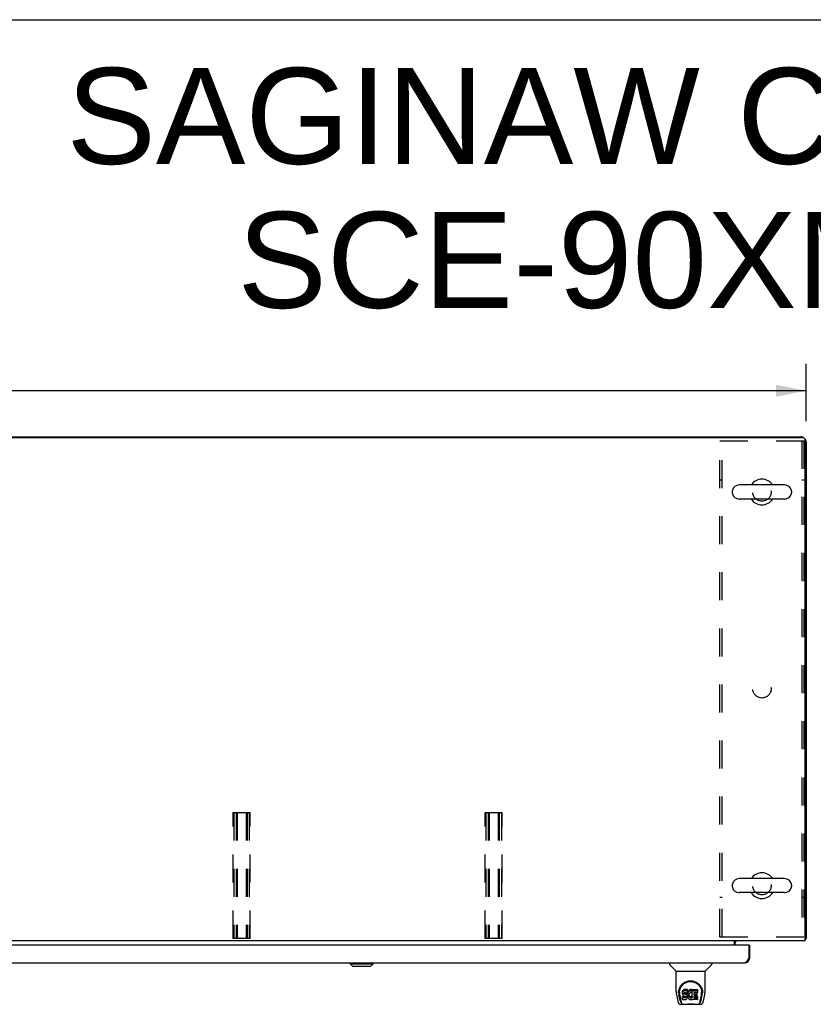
# Model space of a CAD drawing. Header units: inches. Extents: x 0 to 243, y 0 to 157.
# Tile 62 of 76: x 123 to 161, y 110 to 157. Entities that reach past the tile are written whole.
import ezdxf

# ---------------------------------------------------------------- set-up
doc = ezdxf.new("R2010")
doc.units = ezdxf.units.IN
doc.header["$LTSCALE"] = 13.357143
doc.header["$MEASUREMENT"] = 0
doc.linetypes.add('HIDDEN', pattern=[0.2, 0.1, -0.1])
doc.layers.get('0').update_dxf_attribs({"linetype": 'CONTINUOUS'})
for name, color, linetype in [('02___PRT_ALL_AXES', 7, 'CONTINUOUS'), ('3-SEAM-BACK', 7, 'CONTINUOUS'), ('DEFAULT_2', 8, 'HIDDEN'), ('DIMENSIONS', 7, 'CONTINUOUS')]:
    doc.layers.add(name, color=color, linetype=linetype)
doc.styles.get("Standard").update_dxf_attribs({"font": 'arial.ttf'})
doc.dimstyles.new('DIMSTYLE_2', dxfattribs={"dimtxt": 1.214286, "dimasz": 1.428571, "dimexe": 0.09, "dimexo": 0.07, "dimgap": 0.0425, "dimtad": 0, "dimtih": 1, "dimtoh": 1, "dimzin": 4, "dimdsep": 46, "dimtxsty": 'Standard', "dimblk": '_FILLED', "dimblk1": '_FILLED', "dimblk2": '_FILLED', "dimcen": 0.09, "dimazin": 1, "dimtfac": 1, "dimtdec": 3, "dimtofl": 0, "dimtmove": 0, "dimatfit": 3, "dimldrblk": '_FILLED', "dimfxl": 1, "dimtolj": 1, "dimtzin": 4, "dimarcsym": 0})

# ---------------------------------------------------------------- blocks, each defined once
blk = doc.blocks.new('_FILLED')
at = {"color": 0, "linetype": 'ByBlock'}
blk.add_solid([(0, 0), (-1, 0.2), (-1, -0.2)], dxfattribs=at)
blk = doc.blocks.new('*D10')
at = {"layer": '3-SEAM-BACK', "color": 2, "linetype": 'Continuous'}
for p, q in [((42.714, 138.026), (42.714, 140.755)), ((160.214, 138.026), (160.214, 140.755)), ((42.714, 139.469), (98.264, 139.469)), ((160.214, 139.469), (104.665, 139.469))]:
    blk.add_line(p, q, dxfattribs=at)
at = {"layer": '3-SEAM-BACK', "color": 2, "linetype": 'Continuous', "xscale": 1.4285714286, "yscale": 1.4285714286, "zscale": 1.4285714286, "rotation": 180}
blk.add_blockref('_FILLED', (42.714, 139.469), dxfattribs=at)
at = {"layer": '3-SEAM-BACK', "color": 2, "linetype": 'Continuous', "xscale": 1.4285714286, "yscale": 1.4285714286, "zscale": 1.4285714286}
blk.add_blockref('_FILLED', (160.214, 139.469), dxfattribs=at)
at = {"layer": '3-SEAM-BACK', "color": 2, "linetype": 'Continuous', "insert": (101.464, 140.076), "char_height": 1.2143, "width": 5.18667, "attachment_point": 2, "line_spacing_factor": 0.9}
blk.add_mtext('117.50', dxfattribs=at)

msp = doc.modelspace()

# ---------------------------------------------------------------- linework, layer by layer
at = {"color": 7, "linetype": 'Continuous'}
for p, q in [((0, 157.1429), (242.8571, 157.1429)), ((160.0999, 137.2209), (42.8289, 137.2209)), ((42.9609, 137.2729), (159.9679, 137.2729)), ((143.2144, 137.2729), (143.2144, 137.2209)), ((160.1624, 113.2729), (160.1624, 137.1584)), ((160.2144, 137.0264), (160.2144, 113.3769)), ((156.7004, 134.6861), (156.7004, 134.6098)), ((159.1904, 134.9821), (157.0304, 134.9821)), ((159.5204, 134.6861), (159.5204, 134.6098)), ((159.1904, 134.3138), (157.0304, 134.3138)), ((156.7004, 115.9361), (156.7004, 115.8598)), ((159.1904, 116.2321), (157.0304, 116.2321)), ((159.5204, 115.9361), (159.5204, 115.8598)), ((159.1904, 115.5638), (157.0304, 115.5638)), ((160.1624, 113.2729), (42.7664, 113.2729)), ((156.7976, 113.0689), (156.7976, 113.2729)), ((156.8184, 113.1304), (156.8184, 113.0689)), ((157.4649, 113.0689), (157.5269, 113.0689)), ((160.2144, 113.3769), (160.1624, 113.3769)), ((138.5064, 112.1755), (138.5064, 112.2149)), ((138.5064, 112.1755), (139.6098, 112.1755)), ((138.6245, 112.0574), (138.5064, 112.1755)), ((138.5074, 112.1755), (138.5074, 112.2149)), ((138.6256, 112.0574), (138.5074, 112.1755)), ((139.4917, 112.0574), (139.6098, 112.1755)), ((139.6098, 112.1755), (139.6098, 112.2149)), ((153.7104, 112.2149), (153.7104, 112.1525)), ((154.0196, 111.827), (153.722, 112.1246)), ((155.4091, 111.827), (155.7068, 112.1246)), ((155.7183, 112.2149), (155.7183, 112.1525)), ((157.5269, 112.4614), (157.4849, 112.4614)), ((138.6245, 112.0574), (139.4917, 112.0574)), ((154.0254, 111.8212), (155.4033, 111.8212)), ((154.0254, 110.8492), (154.0254, 111.8212)), ((155.4033, 110.85), (155.4033, 111.8212)), ((154.0405, 110.7063), (154.1056, 110.401)), ((154.1506, 110.8804), (154.1495, 110.8173)), ((154.2127, 110.4289), (154.1599, 110.6991)), ((154.1874, 110.8075), (154.1874, 110.7842)), ((154.1966, 110.6864), (154.2539, 110.3935)), ((154.33, 110.8528), (154.3283, 110.8292)), ((154.3283, 110.7624), (154.3283, 110.8292)), ((154.33, 110.786), (154.3283, 110.7624)), ((154.3283, 110.7624), (154.329, 110.7385)), ((154.329, 110.7385), (154.333, 110.7149)), ((154.3352, 110.8762), (154.33, 110.8528)), ((154.33, 110.786), (154.33, 110.8528)), ((154.3352, 110.8094), (154.33, 110.786)), ((154.333, 110.7149), (154.3413, 110.6927)), ((154.3444, 110.8987), (154.3352, 110.8762)), ((154.3352, 110.8094), (154.3352, 110.8762)), ((154.3444, 110.8319), (154.3352, 110.8094)), ((154.3413, 110.6927), (154.3541, 110.6725)), ((154.3581, 110.9184), (154.3444, 110.8987)), ((154.3444, 110.8319), (154.3444, 110.8987)), ((154.3581, 110.8516), (154.3444, 110.8319)), ((154.3667, 110.9264), (154.3581, 110.9184)), ((154.3581, 110.8516), (154.3581, 110.9184)), ((154.3667, 110.8595), (154.3581, 110.8516)), ((154.3763, 110.9329), (154.3667, 110.9264)), ((154.3667, 110.8595), (154.3667, 110.9264)), ((154.3763, 110.8661), (154.3667, 110.8595)), ((154.3979, 110.9426), (154.3763, 110.9329)), ((154.3763, 110.8661), (154.3763, 110.9329)), ((154.3979, 110.8758), (154.3763, 110.8661)), ((154.4213, 110.95), (154.3979, 110.9426)), ((154.3979, 110.8758), (154.3979, 110.9426)), ((154.4213, 110.8832), (154.3979, 110.8758)), ((154.3993, 110.7507), (154.4, 110.7657)), ((154.4, 110.7431), (154.3993, 110.7507)), ((154.4, 110.7657), (154.402, 110.7807)), ((154.4, 110.7431), (154.4, 110.7657)), ((154.4023, 110.736), (154.4, 110.7431)), ((154.402, 110.7807), (154.4052, 110.7874)), ((154.4023, 110.736), (154.4023, 110.7807)), ((154.4068, 110.7299), (154.4023, 110.736)), ((154.4052, 110.7874), (154.4109, 110.7923)), ((154.4068, 110.7299), (154.4068, 110.7888)), ((154.413, 110.7255), (154.4068, 110.7299)), ((154.4109, 110.7923), (154.4252, 110.7967)), ((154.413, 110.7923), (154.4124, 110.7927)), ((154.4274, 110.7883), (154.413, 110.7923)), ((154.413, 110.7255), (154.413, 110.7923)), ((154.4274, 110.7215), (154.413, 110.7255)), ((154.5608, 110.95), (154.4213, 110.95)), ((154.4213, 110.8832), (154.4213, 110.95)), ((154.5608, 110.8832), (154.4213, 110.8832)), ((154.4252, 110.7967), (154.4401, 110.7979)), ((154.4514, 110.7891), (154.4274, 110.7883)), ((154.4274, 110.7215), (154.4274, 110.7883)), ((154.4514, 110.7223), (154.4274, 110.7215)), ((154.4401, 110.7979), (154.553, 110.7979)), ((154.4753, 110.7879), (154.4514, 110.7891)), ((154.4514, 110.7223), (154.4514, 110.7891)), ((154.4753, 110.721), (154.4514, 110.7223)), ((154.4988, 110.7828), (154.4753, 110.7879)), ((154.4753, 110.721), (154.4753, 110.7879)), ((154.4988, 110.716), (154.4753, 110.721)), ((154.5098, 110.7779), (154.4988, 110.7828)), ((154.4988, 110.716), (154.4988, 110.7828)), ((154.5098, 110.7111), (154.4988, 110.716)), ((154.5196, 110.7711), (154.5098, 110.7779)), ((154.5098, 110.7111), (154.5098, 110.7779)), ((154.5196, 110.7042), (154.5098, 110.7111)), ((154.5368, 110.7542), (154.5196, 110.7711)), ((154.5196, 110.7042), (154.5196, 110.7711)), ((154.5368, 110.6874), (154.5196, 110.7042)), ((154.5499, 110.7342), (154.5368, 110.7542)), ((154.5368, 110.6874), (154.5368, 110.7542)), ((154.5499, 110.6674), (154.5368, 110.6874)), ((154.5594, 110.712), (154.5499, 110.7342)), ((154.5499, 110.6674), (154.5499, 110.7342)), ((154.553, 110.7979), (154.5586, 110.7984)), ((154.5586, 110.7984), (154.5604, 110.8037)), ((154.5604, 110.7082), (154.5594, 110.712)), ((154.5594, 110.6452), (154.5594, 110.712)), ((154.5604, 110.8037), (154.5616, 110.8166)), ((154.565, 110.786), (154.5604, 110.7416)), ((154.5604, 110.6748), (154.5604, 110.7416)), ((154.565, 110.7192), (154.5604, 110.6748)), ((154.5625, 110.9071), (154.5608, 110.95)), ((154.5608, 110.8832), (154.5608, 110.95)), ((154.5625, 110.8403), (154.5608, 110.8832)), ((154.5616, 110.8166), (154.5625, 110.8403)), ((154.5625, 110.8403), (154.5625, 110.9071)), ((154.5691, 110.8079), (154.565, 110.786)), ((154.565, 110.7192), (154.565, 110.786)), ((154.5691, 110.7411), (154.565, 110.7192)), ((154.5752, 110.8293), (154.5691, 110.8079)), ((154.5691, 110.7411), (154.5691, 110.8079)), ((154.5752, 110.7625), (154.5691, 110.7411)), ((154.5837, 110.8499), (154.5752, 110.8293)), ((154.5752, 110.7625), (154.5752, 110.8293)), ((154.5837, 110.7831), (154.5752, 110.7625)), ((154.5946, 110.8695), (154.5837, 110.8499)), ((154.5837, 110.7831), (154.5837, 110.8499)), ((154.5946, 110.8026), (154.5837, 110.7831)), ((154.6075, 110.8876), (154.5946, 110.8695)), ((154.5946, 110.8026), (154.5946, 110.8695)), ((154.6075, 110.8208), (154.5946, 110.8026)), ((154.6222, 110.9043), (154.6075, 110.8876)), ((154.6075, 110.8208), (154.6075, 110.8876)), ((154.6222, 110.8375), (154.6075, 110.8208)), ((154.6385, 110.9196), (154.6222, 110.9043)), ((154.6222, 110.8375), (154.6222, 110.9043)), ((154.6385, 110.8528), (154.6222, 110.8375)), ((154.6305, 110.6905), (154.6298, 110.6635)), ((154.6338, 110.7172), (154.6305, 110.6905)), ((154.6311, 110.6503), (154.6311, 110.6905)), ((154.6329, 110.7098), (154.6342, 110.7043)), ((154.6376, 110.7298), (154.6338, 110.7172)), ((154.6342, 110.7043), (154.6444, 110.6795)), ((154.6342, 110.6375), (154.6342, 110.7043)), ((154.6434, 110.7417), (154.6376, 110.7298)), ((154.6567, 110.9326), (154.6385, 110.9196)), ((154.6385, 110.8528), (154.6385, 110.9196)), ((154.6567, 110.8658), (154.6385, 110.8528)), ((154.6575, 110.7649), (154.6434, 110.7417)), ((154.6444, 110.6795), (154.6577, 110.6563)), ((154.6444, 110.6127), (154.6444, 110.6795)), ((154.6771, 110.9414), (154.6567, 110.9326)), ((154.6567, 110.8658), (154.6567, 110.9326)), ((154.6771, 110.8746), (154.6567, 110.8658)), ((154.6658, 110.7752), (154.6575, 110.7649)), ((154.6765, 110.7827), (154.6658, 110.7752)), ((154.7015, 110.7933), (154.6765, 110.7827)), ((154.6989, 110.9463), (154.6771, 110.9414)), ((154.6771, 110.8746), (154.6771, 110.9414)), ((154.6989, 110.8795), (154.6771, 110.8746)), ((154.7211, 110.9485), (154.6989, 110.9463)), ((154.6989, 110.8795), (154.6989, 110.9463)), ((154.7211, 110.8817), (154.6989, 110.8795)), ((154.7143, 110.7966), (154.7015, 110.7933)), ((154.7276, 110.7964), (154.7143, 110.7966)), ((154.7211, 110.9485), (154.7436, 110.9481)), ((154.7211, 110.8817), (154.7211, 110.9485)), ((154.7436, 110.8813), (154.7211, 110.8817)), ((154.7407, 110.7932), (154.7276, 110.7964)), ((154.7532, 110.7883), (154.7407, 110.7932)), ((154.7547, 110.9464), (154.7436, 110.9481)), ((154.7436, 110.8813), (154.7436, 110.9481)), ((154.7547, 110.8796), (154.7436, 110.8813)), ((154.7652, 110.943), (154.7547, 110.9464)), ((154.7547, 110.8796), (154.7547, 110.9464)), ((154.7652, 110.8762), (154.7547, 110.8796)), ((154.7853, 110.859), (154.7592, 110.7908)), ((154.7839, 110.931), (154.7652, 110.943)), ((154.7652, 110.8762), (154.7652, 110.943)), ((154.7839, 110.8641), (154.7652, 110.8762)), ((154.7839, 110.931), (154.7839, 110.8641)), ((154.7856, 110.9274), (154.7856, 110.8641)), ((154.7941, 110.9479), (155.0309, 110.9479)), ((154.7941, 110.5559), (154.7941, 110.9479)), ((154.7941, 110.8811), (155.0309, 110.8811)), ((154.8642, 110.7933), (154.8642, 110.7259)), ((155.0309, 110.7978), (154.8687, 110.7978)), ((154.8687, 110.7882), (155, 110.7882)), ((154.8687, 110.7214), (155, 110.7214)), ((155.0045, 110.7837), (155.0045, 110.6438)), ((155.0354, 110.9434), (155.0354, 110.8022)), ((155.1748, 110.3935), (155.2315, 110.6833)), ((155.2161, 110.4289), (155.2688, 110.6991)), ((155.2315, 110.6834), (155.2323, 110.6872)), ((155.2781, 110.8803), (155.2792, 110.8173)), ((155.2852, 110.7942), (155.2852, 110.7947)), ((155.3231, 110.401), (155.3882, 110.7063)), ((154.2295, 110.2464), (155.1991, 110.2464)), ((154.2715, 110.3252), (154.2642, 110.3252)), ((154.27, 110.3294), (154.2734, 110.3196)), ((154.2737, 110.3189), (154.2734, 110.3196)), ((154.3161, 110.2464), (154.31, 110.2464)), ((154.3161, 110.2464), (154.3148, 110.2464)), ((154.3308, 110.4765), (154.3308, 110.6182)), ((154.3945, 110.5564), (154.3352, 110.5559)), ((154.3945, 110.6232), (154.3353, 110.6227)), ((154.3353, 110.5559), (154.3353, 110.6227)), ((154.3356, 110.4717), (154.4796, 110.4717)), ((154.3541, 110.6725), (154.3705, 110.6552)), ((154.3705, 110.6552), (154.3903, 110.6421)), ((154.3903, 110.6421), (154.4015, 110.6379)), ((154.4554, 110.6235), (154.3945, 110.6232)), ((154.3945, 110.5564), (154.3945, 110.6232)), ((154.4554, 110.5567), (154.3945, 110.5564)), ((154.4015, 110.6379), (154.4131, 110.6359)), ((154.4131, 110.6359), (154.4606, 110.6354)), ((154.4705, 110.6247), (154.4554, 110.6235)), ((154.4554, 110.5567), (154.4554, 110.6235)), ((154.4705, 110.5579), (154.4554, 110.5567)), ((154.4606, 110.6354), (154.4682, 110.6347)), ((154.4682, 110.6347), (154.4752, 110.6323)), ((154.4769, 110.6281), (154.4705, 110.6247)), ((154.4705, 110.5579), (154.4705, 110.6247)), ((154.4769, 110.5613), (154.4705, 110.5579)), ((154.4752, 110.6323), (154.4812, 110.6277)), ((154.4786, 110.6297), (154.4769, 110.6281)), ((154.4769, 110.5613), (154.4769, 110.6281)), ((154.4825, 110.5666), (154.4769, 110.5613)), ((154.4796, 110.4717), (154.4916, 110.4733)), ((154.4812, 110.6277), (154.4861, 110.6218)), ((154.4825, 110.5666), (154.4825, 110.6262)), ((154.4918, 110.5786), (154.4825, 110.5666)), ((154.4861, 110.6218), (154.4926, 110.6082)), ((154.4916, 110.4733), (154.5027, 110.4773)), ((154.4918, 110.5786), (154.4918, 110.6101)), ((154.4943, 110.5855), (154.4918, 110.5786)), ((154.4926, 110.6082), (154.4951, 110.5931)), ((154.4943, 110.5855), (154.4943, 110.5978)), ((154.4951, 110.5931), (154.4943, 110.5855)), ((154.5027, 110.4773), (154.5226, 110.4911)), ((154.5226, 110.4911), (154.5395, 110.508)), ((154.5395, 110.508), (154.5463, 110.518)), ((154.5463, 110.518), (154.5516, 110.5287)), ((154.5594, 110.6452), (154.5499, 110.6674)), ((154.5516, 110.5287), (154.5602, 110.5511)), ((154.5656, 110.6221), (154.5594, 110.6452)), ((154.5602, 110.5511), (154.5665, 110.5743)), ((154.5604, 110.6748), (154.5613, 110.6526)), ((154.5613, 110.6526), (154.5645, 110.6305)), ((154.5645, 110.6305), (154.569, 110.6086)), ((154.5681, 110.5982), (154.5656, 110.6221)), ((154.5665, 110.5743), (154.5681, 110.5982)), ((154.5681, 110.5982), (154.5681, 110.6128)), ((154.569, 110.6086), (154.5761, 110.5875)), ((154.5761, 110.5875), (154.5974, 110.5482)), ((154.5974, 110.5482), (154.61, 110.5298)), ((154.61, 110.5298), (154.6246, 110.5132)), ((154.6246, 110.5132), (154.6412, 110.4982)), ((154.6298, 110.6635), (154.6311, 110.6503)), ((154.6311, 110.6503), (154.6342, 110.6375)), ((154.6342, 110.6375), (154.6444, 110.6127)), ((154.6412, 110.4982), (154.6588, 110.4844)), ((154.6444, 110.6127), (154.6577, 110.5895)), ((154.6577, 110.6563), (154.6665, 110.6463)), ((154.6577, 110.5895), (154.6577, 110.6563)), ((154.6577, 110.5895), (154.6665, 110.5795)), ((154.6588, 110.4844), (154.6686, 110.4793)), ((154.6665, 110.6463), (154.6766, 110.6375)), ((154.6665, 110.5795), (154.6665, 110.6463)), ((154.6665, 110.5795), (154.6766, 110.5706)), ((154.6686, 110.4793), (154.6791, 110.4756)), ((154.6766, 110.6375), (154.6877, 110.6301)), ((154.6766, 110.5706), (154.6766, 110.6375)), ((154.6766, 110.5706), (154.6877, 110.5632)), ((154.6791, 110.4756), (154.7009, 110.47)), ((154.6877, 110.6301), (154.7001, 110.6252)), ((154.6877, 110.5632), (154.6877, 110.6301)), ((154.6877, 110.5632), (154.7001, 110.5584)), ((154.7001, 110.6252), (154.7133, 110.6229)), ((154.7001, 110.5584), (154.7001, 110.6252)), ((154.7001, 110.5584), (154.7133, 110.5561)), ((154.7009, 110.47), (154.7229, 110.4675)), ((154.7133, 110.6229), (154.7267, 110.6224)), ((154.7133, 110.5561), (154.7133, 110.6229)), ((154.7133, 110.5561), (154.7267, 110.5556)), ((154.7229, 110.4675), (154.745, 110.4707)), ((154.7267, 110.6224), (154.7398, 110.6243)), ((154.7267, 110.5556), (154.7267, 110.6224)), ((154.7267, 110.5556), (154.7398, 110.5575)), ((154.7398, 110.6243), (154.7526, 110.6284)), ((154.7398, 110.5575), (154.7398, 110.6243)), ((154.7398, 110.5575), (154.7526, 110.5616)), ((154.745, 110.4707), (154.7663, 110.4774)), ((154.7526, 110.6284), (154.7648, 110.6339)), ((154.7526, 110.5616), (154.7526, 110.6284)), ((154.7526, 110.5616), (154.7648, 110.5671)), ((154.7648, 110.6339), (154.7758, 110.6413)), ((154.7648, 110.5671), (154.7648, 110.6339)), ((154.7648, 110.5671), (154.7758, 110.5745)), ((154.7663, 110.4774), (154.7853, 110.489)), ((154.7758, 110.6413), (154.7758, 110.5745)), ((154.7823, 110.6403), (154.7941, 110.6228)), ((154.7823, 110.5735), (154.7941, 110.5559)), ((154.7853, 110.489), (154.7855, 110.4891)), ((154.796, 110.4891), (154.7855, 110.4891)), ((154.796, 110.4762), (154.796, 110.4891)), ((155.0316, 110.4717), (154.8005, 110.4717)), ((154.8655, 110.6348), (154.8655, 110.5573)), ((155, 110.6393), (154.87, 110.6393)), ((154.87, 110.6196), (155.0316, 110.6196)), ((154.87, 110.5528), (155.0316, 110.5528)), ((155.036, 110.6151), (155.036, 110.4762)), ((155.1139, 110.2464), (155.1126, 110.2464)), ((155.1551, 110.3189), (155.1553, 110.3196)), ((155.1553, 110.3196), (155.1587, 110.3294)), ((155.1645, 110.3252), (155.1572, 110.3252))]:
    msp.add_line(p, q, dxfattribs=at)
at = {"color": 3, "linetype": 'Continuous'}
for p, q in [((157.4649, 113.0689), (120.6514, 113.0689)), ((157.4849, 113.0489), (157.4849, 112.4614)), ((157.5269, 112.4614), (157.5269, 113.0689)), ((120.8359, 112.2149), (157.2804, 112.2149)), ((157.4637, 112.4215), (157.4566, 112.4084)), ((157.4708, 112.4348), (157.4637, 112.4215)), ((157.4849, 112.4614), (157.4708, 112.4348))]:
    msp.add_line(p, q, dxfattribs=at)
at = {"color": 7, "linetype": 'Continuous'}
for points in [[(156.8424, 113.2659), (156.8401, 113.2678), (156.8379, 113.2695), (156.8358, 113.2708), (156.8339, 113.2718), (156.832, 113.2724), (156.8304, 113.2728)], [(156.8526, 113.255), (156.8507, 113.2572), (156.8487, 113.2595), (156.8467, 113.2616), (156.8446, 113.2638), (156.8424, 113.2659)], [(156.8561, 113.2506), (156.8544, 113.2527), (156.8526, 113.255)], [(156.8674, 113.238), (156.8671, 113.2379), (156.8667, 113.2381), (156.8662, 113.2384), (156.8656, 113.2389), (156.8648, 113.2397), (156.864, 113.2407), (156.863, 113.2419), (156.8618, 113.2433), (156.8605, 113.245), (156.8591, 113.2468), (156.8561, 113.2506)], [(160.1624, 113.3571), (160.1626, 113.3572), (160.1666, 113.3584), (160.1708, 113.3594), (160.1749, 113.3603), (160.1788, 113.3612)], [(160.1788, 113.3612), (160.1866, 113.3627), (160.1902, 113.3634), (160.1936, 113.3642), (160.1967, 113.3649), (160.1995, 113.3656), (160.2025, 113.3665), (160.2051, 113.3674), (160.2073, 113.3684), (160.2092, 113.3694), (160.2108, 113.3705), (160.2121, 113.3716), (160.2131, 113.3728), (160.2138, 113.374), (160.2142, 113.3754), (160.2144, 113.3769)], [(154.1436, 110.8073), (154.1462, 110.8498), (154.1537, 110.9018), (154.1653, 110.9507), (154.1806, 110.9968), (154.1992, 111.0402), (154.2207, 111.081), (154.2451, 111.1193), (154.2721, 111.1552), (154.3017, 111.1887), (154.3337, 111.2197), (154.368, 111.248), (154.4046, 111.2738), (154.4436, 111.2968), (154.4846, 111.3168), (154.5276, 111.3337), (154.5723, 111.3471), (154.6182, 111.3569), (154.6651, 111.363), (154.7125, 111.3651), (154.7599, 111.3633), (154.8067, 111.3576), (154.8526, 111.3481), (154.8973, 111.335), (154.9404, 111.3185), (154.9815, 111.2987), (155.0206, 111.276), (155.0574, 111.2506), (155.0919, 111.2224), (155.1242, 111.1917), (155.154, 111.1584), (155.1813, 111.1227), (155.2059, 111.0846), (155.2276, 111.0441), (155.2465, 111.0011), (155.262, 110.9553), (155.2741, 110.9067), (155.282, 110.855), (155.2851, 110.8073)], [(154.1874, 110.8075), (154.1878, 110.8275), (154.1893, 110.8518), (154.1919, 110.8759), (154.1956, 110.8997), (154.2003, 110.9232), (154.2061, 110.9463), (154.2128, 110.969), (154.2205, 110.9912), (154.2291, 111.0128), (154.2385, 111.0338), (154.2487, 111.0541), (154.2596, 111.0737), (154.2712, 111.0925), (154.2834, 111.1106), (154.2961, 111.1279), (154.3093, 111.1445), (154.3229, 111.1602), (154.337, 111.1752), (154.3513, 111.1894), (154.366, 111.2028), (154.381, 111.2156), (154.3963, 111.2275), (154.4117, 111.2388), (154.4273, 111.2493), (154.443, 111.2592), (154.4589, 111.2683), (154.4747, 111.2768), (154.4906, 111.2845), (154.5065, 111.2917), (154.5224, 111.2982), (154.5383, 111.3041), (154.5543, 111.3095), (154.5702, 111.3143), (154.5862, 111.3186), (154.6021, 111.3223), (154.6181, 111.3255), (154.634, 111.3283), (154.6499, 111.3305), (154.6659, 111.3322), (154.6818, 111.3334), (154.6977, 111.3342), (154.7136, 111.3344), (154.7295, 111.3342), (154.7455, 111.3335), (154.7614, 111.3323), (154.7774, 111.3306), (154.7934, 111.3285), (154.8093, 111.3258), (154.8253, 111.3226), (154.8412, 111.3189), (154.8572, 111.3147), (154.8732, 111.3099), (154.8892, 111.3046), (154.9052, 111.2986), (154.9212, 111.2921), (154.9372, 111.2849), (154.9532, 111.2772), (154.9691, 111.2687), (154.9849, 111.2596), (155.0006, 111.2499), (155.0162, 111.2394), (155.0315, 111.2282), (155.0468, 111.2163), (155.0618, 111.2036), (155.0766, 111.1902), (155.0911, 111.1759), (155.1052, 111.1608), (155.119, 111.145), (155.1323, 111.1284), (155.1451, 111.111), (155.1573, 111.0928), (155.1689, 111.074), (155.1799, 111.0543), (155.1901, 111.034), (155.1995, 111.0131), (155.2081, 110.9916), (155.2158, 110.9694), (155.2225, 110.9468), (155.2283, 110.9236), (155.2331, 110.9001), (155.2368, 110.8762), (155.2394, 110.852), (155.2409, 110.8277), (155.2413, 110.8075)], [(154.0254, 110.8492), (154.0259, 110.8226), (154.0289, 110.7803), (154.0345, 110.7382), (154.0405, 110.7063)], [(154.1435, 110.7942), (154.1435, 110.7989), (154.1436, 110.8072)], [(154.1874, 110.7842), (154.1877, 110.768), (154.1893, 110.7397), (154.1925, 110.7116), (154.1966, 110.6864)], [(155.2323, 110.6872), (155.2328, 110.6903), (155.2334, 110.6933), (155.2339, 110.6963), (155.2344, 110.6993), (155.2349, 110.7025), (155.2354, 110.7057), (155.2359, 110.7091), (155.2364, 110.7126), (155.2369, 110.7162), (155.2373, 110.7199), (155.2378, 110.7236), (155.2382, 110.7275), (155.2386, 110.7315), (155.239, 110.7355), (155.2394, 110.7397), (155.2398, 110.744), (155.2401, 110.7484), (155.2404, 110.7529), (155.2406, 110.7574), (155.2408, 110.7621), (155.241, 110.7669), (155.2411, 110.7718), (155.2412, 110.7768), (155.2413, 110.7819), (155.2413, 110.8075)], [(155.2851, 110.8072), (155.2852, 110.7997), (155.2852, 110.7947)], [(155.3882, 110.7063), (155.3941, 110.7375), (155.3997, 110.7797), (155.4028, 110.8221), (155.4033, 110.85)], [(154.1056, 110.401), (154.1089, 110.3861), (154.1145, 110.3651), (154.1203, 110.3466), (154.1265, 110.3301), (154.1332, 110.3153), (154.1406, 110.3019), (154.1489, 110.2897), (154.1583, 110.2785), (154.1692, 110.2685), (154.1816, 110.2598), (154.1954, 110.2531), (154.2103, 110.2486), (154.2256, 110.2465), (154.2295, 110.2464)], [(154.2539, 110.3935), (154.2562, 110.382), (154.2593, 110.3682), (154.2626, 110.3548), (154.2662, 110.3419), (154.27, 110.3294)], [(154.2737, 110.3189), (154.2789, 110.3065), (154.2851, 110.294), (154.2915, 110.2833), (154.2982, 110.2741), (154.3056, 110.266), (154.3136, 110.259), (154.3226, 110.2534), (154.3323, 110.2493), (154.3424, 110.247), (154.3501, 110.2464)], [(154.3352, 110.6227), (154.3348, 110.6227), (154.3344, 110.6226), (154.3339, 110.6225), (154.3335, 110.6223), (154.3331, 110.6221), (154.3327, 110.6219), (154.3323, 110.6216), (154.3319, 110.6212), (154.3316, 110.6209), (154.3313, 110.6204), (154.3311, 110.6199), (154.3309, 110.6194), (154.3308, 110.6188), (154.3308, 110.6182)], [(154.3352, 110.5559), (154.3348, 110.5559), (154.3344, 110.5558), (154.3339, 110.5557), (154.3335, 110.5555), (154.3331, 110.5553), (154.3327, 110.5551), (154.3323, 110.5548), (154.3319, 110.5544), (154.3316, 110.554), (154.3313, 110.5536), (154.3311, 110.5531), (154.3309, 110.5526), (154.3308, 110.552), (154.3308, 110.5514)], [(154.4309, 110.2464), (154.4514, 110.247), (154.4735, 110.2485), (154.4969, 110.2507), (154.5215, 110.2534), (154.5473, 110.2563), (154.5741, 110.2592), (154.6015, 110.2619), (154.6296, 110.2641), (154.6586, 110.2659), (154.6878, 110.267), (154.717, 110.2673), (154.7461, 110.2668), (154.7752, 110.2656), (154.8038, 110.2638), (154.8316, 110.2615), (154.8585, 110.2588), (154.8847, 110.2559), (154.9099, 110.2531), (154.9338, 110.2505), (154.9564, 110.2484), (154.9778, 110.2469), (154.9978, 110.2464)], [(154.4309, 110.2464), (154.4531, 110.247), (154.4797, 110.2487), (154.5071, 110.2511), (154.5353, 110.2539), (154.5641, 110.2569), (154.5932, 110.2596), (154.6228, 110.262), (154.6529, 110.2638), (154.6834, 110.265), (154.7139, 110.2654), (154.7443, 110.265), (154.7747, 110.2639), (154.805, 110.262), (154.8348, 110.2597), (154.864, 110.2569), (154.9212, 110.2511)], [(154.9212, 110.2511), (154.9488, 110.2487), (154.9754, 110.247), (154.9978, 110.2464)], [(155.0786, 110.2464), (155.0863, 110.247), (155.0964, 110.2493), (155.106, 110.2533), (155.115, 110.259), (155.1231, 110.2659), (155.1304, 110.274), (155.1372, 110.2833), (155.1435, 110.2939), (155.1498, 110.3065), (155.1551, 110.3189)], [(155.1587, 110.3294), (155.1625, 110.3419), (155.1661, 110.3548), (155.1694, 110.3682), (155.1725, 110.382), (155.1748, 110.3935)], [(155.1991, 110.2464), (155.2137, 110.2477), (155.227, 110.2508), (155.2396, 110.2558), (155.2513, 110.2624), (155.2618, 110.2704), (155.2712, 110.2793), (155.2795, 110.2892), (155.2868, 110.2998), (155.2934, 110.3113), (155.2995, 110.3239), (155.3052, 110.3377), (155.3105, 110.3529), (155.3156, 110.3699), (155.3204, 110.3888), (155.3231, 110.401)]]:
    msp.add_lwpolyline(points, dxfattribs=at)
at = {"color": 3, "linetype": 'Continuous'}
msp.add_lwpolyline([(157.4566, 112.4084), (157.4496, 112.3955), (157.4461, 112.3891), (157.4426, 112.3827), (157.439, 112.3764), (157.4355, 112.3702), (157.432, 112.364), (157.4284, 112.3579), (157.4249, 112.3519), (157.4214, 112.346), (157.4179, 112.3401), (157.4143, 112.3343), (157.4108, 112.3287), (157.4073, 112.3231), (157.4038, 112.3176), (157.4002, 112.3123), (157.3967, 112.307), (157.3932, 112.3018), (157.3897, 112.2968), (157.3861, 112.2919), (157.3826, 112.2871), (157.3791, 112.2825), (157.3756, 112.2779), (157.372, 112.2736), (157.3685, 112.2693), (157.365, 112.2652), (157.3615, 112.2612), (157.3579, 112.2574), (157.3544, 112.2537), (157.3509, 112.2502), (157.3474, 112.2468), (157.3438, 112.2436), (157.3403, 112.2406), (157.3368, 112.2377), (157.3332, 112.235), (157.3297, 112.2324), (157.3262, 112.23), (157.3227, 112.2278), (157.3191, 112.2258), (157.3156, 112.2239), (157.3121, 112.2222), (157.3086, 112.2207), (157.305, 112.2193), (157.3015, 112.2182), (157.298, 112.2172), (157.2945, 112.2164), (157.2909, 112.2157), (157.2874, 112.2153), (157.2839, 112.215), (157.2804, 112.2149)], dxfattribs=at)
at = {"color": 7, "linetype": 'Continuous'}
for centre, radius, start, end in [((159.9679, 137.0264), 0.2465, 49.86476, 90), ((160.0999, 137.1584), 0.0625, 0, 90), ((159.9679, 137.0264), 0.2465, 0, 40.13524), ((158.1104, 134.6479), 0.61, 33.21382, 146.78617), ((156.8573, 134.6861), 0.157, 167.57162, 180), ((156.8573, 134.6098), 0.157, 180, 192.42838), ((157.0304, 134.6479), 0.3342, 90, 167.57162), ((159.1904, 134.6479), 0.3342, 12.42838, 90), ((159.3634, 134.6861), 0.157, 0, 12.42838), ((159.3634, 134.6098), 0.157, 347.57162, 360), ((157.0304, 134.6479), 0.3342, 192.42838, 270), ((158.1104, 134.6479), 0.61, 213.21382, 326.78618), ((159.1904, 134.6479), 0.3342, 270, 347.57162), ((158.1104, 115.8979), 0.61, 33.21382, 146.78617), ((156.8573, 115.9361), 0.157, 167.57162, 180), ((156.8573, 115.8598), 0.157, 180, 192.42838), ((157.0304, 115.8979), 0.3342, 90, 167.57162), ((159.1904, 115.8979), 0.3342, 12.42838, 90), ((159.3634, 115.9361), 0.157, 0, 12.42838), ((159.3634, 115.8598), 0.157, 347.57162, 360), ((157.0304, 115.8979), 0.3342, 192.42838, 270), ((158.1104, 115.8979), 0.61, 213.21382, 326.78618), ((159.1904, 115.8979), 0.3342, 270, 347.57162), ((156.9609, 113.1304), 0.1425, 90, 180), ((153.7498, 112.1525), 0.0394, 180, 225), ((155.6789, 112.1525), 0.0394, 315, 360), ((154.0335, 111.8409), 0.0197, 225, 262.5), ((155.3952, 111.8409), 0.0197, 277.5, 315)]:
    msp.add_arc(centre, radius, start, end, dxfattribs=at)
at = {"color": 3, "linetype": 'Continuous'}
for centre, radius, start, end in [((157.4649, 113.0489), 0.02, 0, 90), ((157.2804, 112.4614), 0.2465, 270, 360)]:
    msp.add_arc(centre, radius, start, end, dxfattribs=at)
at = {"color": 7, "linetype": 'Continuous'}
for centre, major_axis, ratio, start_param, end_param in [((154.7144, 110.8074), (0, 0.565), 0.9998476, 1.1295423, 1.7636498), ((154.755, 110.7924), (0, 0.00448), 1, -3.5577176, -1.9372869), ((154.7812, 110.9274), (0, 0.00448), 1, -1.5669053, -0.6654437), ((154.7812, 110.8606), (0.00448, 0), 1, 5.9166947, 7.1885379), ((154.8687, 110.7933), (0.00448, 0), 1, 1.5707963, 3.1415927), ((154.8687, 110.7259), (0.00448, 0), 1, 3.1415927, 4.712389), ((154.8687, 110.7927), (0, 0.00448), 1, -4.3183482, -3.6437739), ((154.8687, 110.7927), (0.00448, 0), 1, -2.0729776, -1.5707963), ((155, 110.7837), (0.00448, 0), 1, 0, 1.5707963), ((155, 110.7169), (0.00448, 0), 1, 0, 1.5707963), ((155.0309, 110.9434), (0.00448, 0), 1, 0, 1.5707963), ((155.0309, 110.8766), (0.00448, 0), 1, 0, 1.5707963), ((155.0309, 110.8022), (0.00448, 0), 1, -1.5707963, 0), ((154.7144, 110.8074), (0, 0.565), 0.9998476, 4.5195355, 5.1576108), ((154.2705, 110.6795), (0.0066, 0.3543), 0.2130266, -3.9230082, -3.13761), ((154.3356, 110.4765), (0.00483, 0), 1, -3.1415927, -1.5707963), ((154.7785, 110.6378), (0.00448, 0), 1, 0.5949706, 2.2225791), ((154.7785, 110.5709), (0.00448, 0), 1, 0.5949706, 2.2225791), ((154.8005, 110.4762), (0.00448, 0), 1, 3.1415927, 4.712389), ((154.87, 110.6348), (0.00448, 0), 1, 1.5707963, 3.1415927), ((154.87, 110.6241), (0.00448, 0), 1, 3.1415927, 4.712389), ((154.87, 110.5573), (0.00448, 0), 1, 3.1415927, 4.712389), ((155, 110.6438), (0.00448, 0), 1, -1.5707963, 0), ((155.0316, 110.6151), (0.00448, 0), 1, 0, 1.5707963), ((155.0316, 110.5483), (0.00448, 0), 1, 0, 1.5707963), ((155.0316, 110.4762), (0.00448, 0), 1, -1.5707963, 0), ((155.1582, 110.6795), (-0.0066, 0.3543), 0.2130266, -3.1455753, -2.3601771)]:
    msp.add_ellipse(centre, major_axis=major_axis, ratio=ratio, start_param=start_param, end_param=end_param, dxfattribs=at)
at = {"layer": '02___PRT_ALL_AXES', "color": 8, "linetype": 'HIDDEN'}
for centre in [(158.1104, 134.6479), (158.1104, 125.2729), (158.1104, 115.8979)]:
    msp.add_circle(centre, 0.4375, dxfattribs=at)
at = {"layer": 'DEFAULT_2', "color": 8, "linetype": 'HIDDEN'}
for p, q in [((156.1104, 137.0854), (160.1104, 137.0854)), ((156.1104, 113.4604), (156.1104, 137.0854)), ((156.2144, 113.4604), (156.2144, 137.0854)), ((160.0064, 137.0854), (160.0064, 113.4604)), ((160.1104, 137.0854), (160.1104, 113.4604)), ((156.2144, 135.2104), (156.1104, 135.2104)), ((160.1104, 135.2104), (160.0064, 135.2104)), ((132.9331, 119.3769), (133.7456, 119.3769)), ((132.9331, 113.3769), (132.9331, 119.3769)), ((132.9731, 119.3769), (132.9731, 113.3769)), ((133.0806, 119.3769), (133.0806, 113.3769)), ((133.1206, 119.3769), (133.1206, 113.3769)), ((133.5581, 119.3769), (133.5581, 113.3769)), ((133.5981, 119.3769), (133.5981, 113.3769)), ((133.7056, 119.3769), (133.7056, 113.3769)), ((133.7456, 113.3769), (133.7456, 119.3769)), ((144.9331, 119.3769), (145.7456, 119.3769)), ((144.9331, 113.3769), (144.9331, 119.3769)), ((144.9731, 119.3769), (144.9731, 113.3769)), ((145.0806, 119.3769), (145.0806, 113.3769)), ((145.1206, 119.3769), (145.1206, 113.3769)), ((145.5581, 119.3769), (145.5581, 113.3769)), ((145.5981, 119.3769), (145.5981, 113.3769)), ((145.7056, 119.3769), (145.7056, 113.3769)), ((145.7456, 113.3769), (145.7456, 119.3769)), ((156.2144, 115.3354), (156.1104, 115.3354)), ((160.1104, 115.3354), (160.0064, 115.3354)), ((133.7456, 113.3769), (132.9331, 113.3769)), ((145.7456, 113.3769), (144.9331, 113.3769)), ((156.1104, 113.4604), (160.1104, 113.4604))]:
    msp.add_line(p, q, dxfattribs=at)

# ---------------------------------------------------------------- texts
at = {"layer": 'DIMENSIONS', "color": 2, "linetype": 'Continuous', "insert": (182.8309, 154.8461), "char_height": 4.571429, "width": 115.458311, "attachment_point": 2, "line_spacing_factor": 0.9}
msp.add_mtext('SAGINAW CONTROL & ENGINEERING\\PSCE-90XM3EW24SS  Sheet 1 of 2', dxfattribs=at)

# ---------------------------------------------------------------- dimensions: what is measured, and where the dimension line sits
at = {"layer": '3-SEAM-BACK', "color": 2, "linetype": 'Continuous'}
dim = msp.add_linear_dim(base=(42.7144, 139.469), p1=(160.2144, 137.9564), p2=(42.7144, 137.9564), angle=180, dimstyle='DIMSTYLE_2', dxfattribs=at)
dim.commit()
dim.dimension.update_dxf_attribs({"geometry": '*D10', "text_midpoint": (101.5149, 139.4622), "dimtype": 160})

doc.saveas('drawing.dxf')
